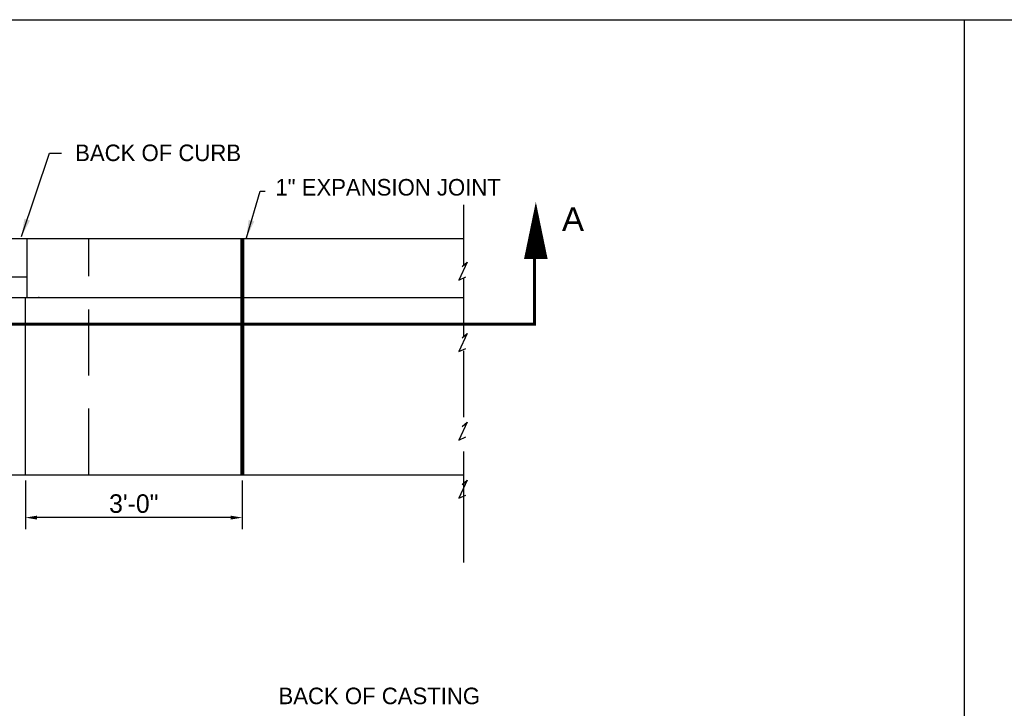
# Model space of a CAD drawing. Header units: feet. Extents: x 6 to 231, y 4 to 30.
# Tile 20 of 67: x 76.13 to 83.57, y 19.17 to 24.37. Entities that reach past the tile are written whole.
import ezdxf

# ---------------------------------------------------------------- set-up
doc = ezdxf.new("R2010")
doc.units = ezdxf.units.FT
doc.header["$MEASUREMENT"] = 0
doc.linetypes.add('DASHED', pattern=[0.75, 0.5, -0.25])
doc.linetypes.add('PHANTOM2', pattern=[1.25, 0.625, -0.125, 0.125, -0.125, 0.125, -0.125])
doc.layers.add('COLUMNS', color=6, linetype='Continuous', plot=False)
for name, color, linetype in [('DETAIL', 50, 'Continuous'), ('HIDDEN', 1, 'DASHED'), ('PHANTOM', 7, 'PHANTOM2'), ('SH_Border', 7, 'Continuous'), ('text', 9, 'Continuous')]:
    doc.layers.add(name, color=color, linetype=linetype)
doc.styles.add('Slanted-Normal', font='font31.shx', dxfattribs={"height": 0.14})
doc.styles.get("Standard").update_dxf_attribs({"font": 'arial.ttf'})
doc.dimstyles.new('COEC', dxfattribs={"dimscale": 13.9, "dimtxt": 0.18, "dimasz": 0.18, "dimexe": 0.18, "dimexo": 0.0625, "dimgap": 0.09, "dimtad": 1, "dimzin": 0, "dimdsep": 46, "dimtxsty": 'Standard', "dimcen": 0.09, "dimclrd": 256, "dimclre": 256, "dimclrt": 256, "dimaunit": 1, "dimadec": 4, "dimazin": 0, "dimtfac": 1, "dimtofl": 0, "dimtmove": 0, "dimatfit": 3, "dimfxl": 1, "dimtolj": 1, "dimtzin": 0, "dimlwd": -1, "dimlwe": -1, "dimarcsym": 0})

# ---------------------------------------------------------------- blocks, each defined once
blk = doc.blocks.new('*D31')
at = {"layer": 'Defpoints', "color": 0, "transparency": 16777216}
for p in [(76.1699, 20.9357), (77.8088, 20.9357), (76.1699, 20.6119)]:
    blk.add_point(p, dxfattribs=at)
at = {"layer": 'text', "transparency": 16777216}
for p, q in [((76.1699, 20.892), (76.1699, 20.5244)), ((77.8088, 20.892), (77.8088, 20.5244)), ((77.7213, 20.6119), (76.2574, 20.6119))]:
    blk.add_line(p, q, dxfattribs=at)
for points in [[(76.2574, 20.6265), (76.2574, 20.5973), (76.1699, 20.6119)], [(77.7213, 20.6265), (77.7213, 20.5973), (77.8088, 20.6119)]]:
    blk.add_solid(points, dxfattribs=at)
at = {"layer": 'text', "transparency": 16777216, "insert": (76.9893, 20.7169), "char_height": 0.14, "attachment_point": 5, "style": 'Slanted-Normal'}
blk.add_mtext('\\A1;3\'-0"', dxfattribs=at)

msp = doc.modelspace()

# ---------------------------------------------------------------- linework, layer by layer
msp.add_point((76.273, 22.27503))
at = {"layer": 'COLUMNS', "color": 1}
msp.add_lwpolyline([(68.09752, 3.62445), (68.09752, 24.37445), (98.47252, 24.37445), (98.47252, 3.62445)], close=True, dxfattribs=at)
at = {"layer": 'DETAIL'}
for p, q in [((73.00302, 22.72146), (76.64884, 22.72146)), ((76.18381, 22.27503), (76.18381, 22.72146)), ((76.64884, 22.72146), (79.48005, 22.72146)), ((71.4506, 22.27503), (79.48435, 22.27503)), ((76.16985, 20.93575), (76.16985, 22.27503)), ((71.45123, 20.93575), (79.48435, 20.93575))]:
    msp.add_line(p, q, dxfattribs=at)
at = {"layer": 'DETAIL', "color": 247}
msp.add_line((73.46804, 22.43128), (76.18381, 22.43128), dxfattribs=at)
at = {"layer": 'DETAIL', "const_width": 0.02976}
msp.add_lwpolyline([(77.80879, 22.72146), (77.80879, 20.93575)], dxfattribs=at)
at = {"layer": 'HIDDEN'}
for p, q in [((79.48435, 22.5223), (79.48435, 22.97522)), ((76.64884, 20.93575), (76.64884, 22.72146)), ((79.50794, 22.54334), (79.44498, 22.40735)), ((79.4709, 22.51031), (79.50794, 22.54334)), ((79.44498, 22.40735), (79.49868, 22.43066)), ((79.48435, 21.98241), (79.48435, 22.42444)), ((79.50794, 22.00345), (79.44498, 21.86746)), ((79.4709, 21.97042), (79.50794, 22.00345)), ((79.44498, 21.86746), (79.49868, 21.89077)), ((79.48435, 21.37204), (79.48435, 21.88455)), ((79.50794, 21.33419), (79.44498, 21.19821)), ((79.4709, 21.30117), (79.50794, 21.33419)), ((79.44498, 21.19821), (79.49868, 21.22152)), ((79.48435, 20.61154), (79.48435, 21.11352)), ((79.50794, 20.89395), (79.44498, 20.75796)), ((79.4709, 20.86092), (79.50794, 20.89395)), ((79.44498, 20.75796), (79.49868, 20.78127)), ((79.48435, 20.27307), (79.48435, 20.77505))]:
    msp.add_line(p, q, dxfattribs=at)
at = {"layer": 'PHANTOM'}
msp.add_lwpolyline([(80.02714, 22.99752, 0, 0.17857, 0), (80.02714, 22.56557, 0.17857, 0.17857, 0)], format="xyseb", dxfattribs=at)
at = {"layer": 'PHANTOM', "const_width": 0.02232}
msp.add_lwpolyline([(70.7891, 22.07299), (80.01788, 22.07299), (80.01788, 22.59031)], dxfattribs=at)
at = {"layer": 'SH_Border'}
msp.add_line((83.26322, 24.37445), (83.26322, 3.62445), dxfattribs=at)

# ---------------------------------------------------------------- texts
at = {"layer": 'PHANTOM', "insert": (80.22467, 22.95706), "char_height": 0.178571, "width": 4.34493, "attachment_point": 1}
msp.add_mtext('{A}', dxfattribs=at)
at = {"layer": 'text', "style": 'Slanted-Normal'}
msp.add_text('BACK OF CASTING ', height=0.125, dxfattribs=at).set_placement((78.08276, 19.20217))
at = {"layer": 'text', "char_height": 0.125, "width": 2.5499939, "attachment_point": 1, "style": 'Slanted-Normal'}
for s, insert in [('BACK OF CURB', (76.5462, 23.43091)), ('1" EXPANSION JOINT', (78.05927, 23.17067))]:
    msp.add_mtext(s, dxfattribs=dict(at, insert=insert))

# ---------------------------------------------------------------- dimensions: what is measured, and where the dimension line sits
at = {"layer": 'text'}
dim = msp.add_aligned_dim(p1=(77.80879, 20.93575), p2=(76.16985, 20.93575), distance=0.32382, text='3\'-0"', dimstyle='COEC', override={"dimscale": 0.7, "dimtxt": 0.125, "dimasz": 0.125, "dimexe": 0.125, "dimgap": 0.05, "dimtxsty": 'Slanted-Normal', "dimaunit": 0}, dxfattribs=at)
dim.commit()
dim.dimension.update_dxf_attribs({"geometry": '*D31', "text_midpoint": (76.98932, 20.71693)})

# ---------------------------------------------------------------- leaders
for points in [[(76.14037, 22.73558), (76.35311, 23.36466), (76.44322, 23.36466)], [(77.83984, 22.72685), (77.94497, 23.07952), (77.98251, 23.07952)]]:
    msp.add_leader(points, dimstyle='COEC', override={"dimscale": 0.75, "dimgap": 0.09, "dimtad": 0, "dimaunit": 0}, dxfattribs=at)

doc.saveas('drawing.dxf')
